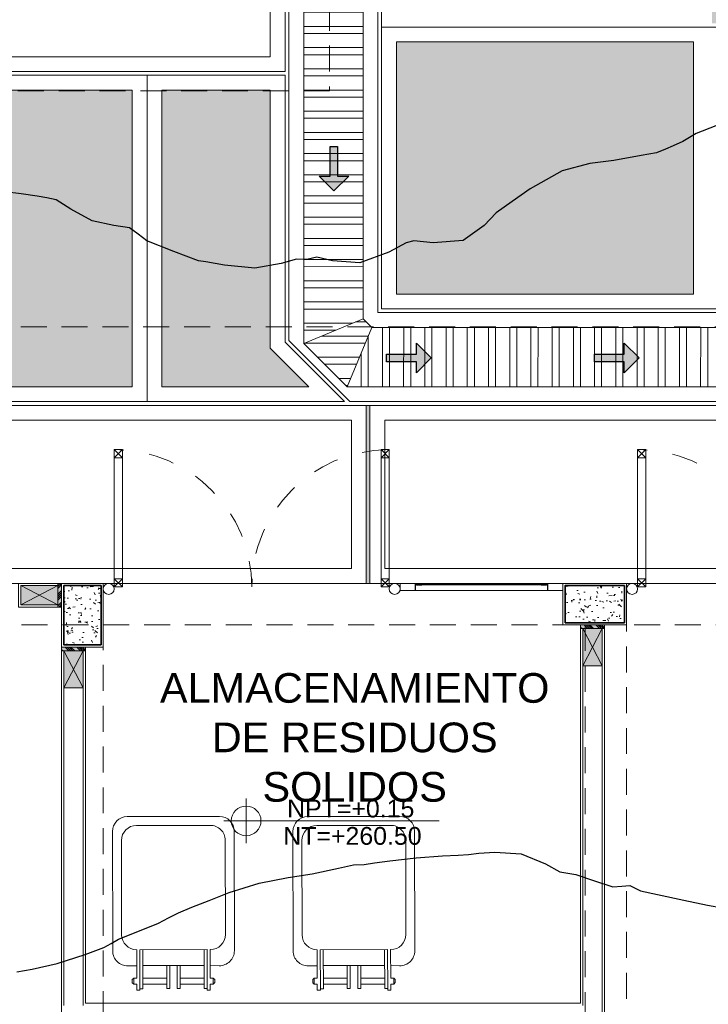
# Model space of a CAD drawing. Header units: millimetres. Extents: x -8931983 to 9630244, y 4 to 18563053.
# Tile 58 of 256: x 349142.02 to 349146.66, y 9281935.29 to 9281941.92. Entities that reach past the tile are written whole.
import ezdxf

# ---------------------------------------------------------------- set-up
doc = ezdxf.new("R2010")
doc.units = ezdxf.units.MM
for name, pattern in [('CONTINUA', [0]), ('DASHED2', [0.375, 0.25, -0.125]), ('RAYADA', [0.5, 0.25, -0.25])]:
    doc.linetypes.add(name, pattern=pattern)
for name, color, linetype, lineweight in [('.', 7, 'Continuous', 0), ('06.-ALE_PUERTAS', 6, 'Continuous', 0), ('0_ CUNETAS', 151, 'Continuous', 5), ('0_PROYECCIONES 1', 1, 'DASHED2', 0), ('APARATOS-SANITARIOS', 2, 'Continuous', 9), ('COLUMNAS', 3, 'Continuous', 35), ('COLUMNETAS TOP', 253, 'Continuous', 0), ('CUNETAS', 5, 'Continuous', 0), ('G-ANNO-DIMS', 7, 'Continuous', 5), ('JUNTAS DE DILATACIÓN', 160, 'CONTINUA', 9), ('MURO', 133, 'Continuous', 15), ('MUROS-01', 1, 'Continuous', 13), ('MUROS-02', 7, 'Continuous', 18), ('MUROS-04', 4, 'Continuous', 0), ('MUROS-06', 6, 'Continuous', 5), ('TARRAJEO', 32, 'Continuous', 0), ('TEXTO AMBIENTES', 7, 'Continuous', 30), ('vereda', 254, 'Continuous', 5)]:
    doc.layers.add(name, color=color, linetype=linetype, lineweight=lineweight)
for name, color, linetype, lineweight, true_color in [('08.-ALE_MOBILIARIO Y EQUIPAMIENTO', 251, 'Continuous', 15, 0x545454), ('0_COLUMNA ACHURADO', 250, 'Continuous', 0, 0x363636), ('0_PISOS', 252, 'Continuous', 0, 0x8a8a8a), ('0_TEXTURA PISOS', 252, 'Continuous', 0, 0x8c8c8c), ('PISO Cemento pulido', 254, 'Continuous', 5, 0xd1d1d1)]:
    doc.layers.add(name, color=color, linetype=linetype, lineweight=lineweight, true_color=true_color)
doc.layers.add('C-TOPO', color=7, linetype='Continuous')
doc.styles.add('Arial_1', font='arial.ttf', dxfattribs={"height": 0.15})
pattern_1 = [(140, (0, 0), (0.0140263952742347, 0.1603225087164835), [0.016764, -0.184404]), (85.00000000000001, (0, 0), (-0.1681300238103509, -0.0310142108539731), [0.0134112, -0.1475237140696]), (190.4514447, (0.00116886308, 0.01336016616), (-0.1541036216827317, 0.1293082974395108), [0.014247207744, -0.156719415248]), (136.1842, (-0.044704, 0), (0.0369972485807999, 0.2385495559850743), [0.025146, -0.2766059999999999]), (186.63555761, (-0.04162092, 0.019879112), (-0.2177349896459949, 0.2089156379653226), [0.0213708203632, -0.2350793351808]), (81.18415117, (-0.044704, 0), (-0.2177349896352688, 0.2089156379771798), [0.0201167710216, -0.2212845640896]), (111, (-0.033528, 0.022352), (0.0899933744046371, 0.1334206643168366), [0.016764, -0.184404]), (56.00000000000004, (-0.033528, 0.022352), (-0.1620854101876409, 0.0543857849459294), [0.0134112, -0.1475232]), (161.451445, (-0.026028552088, 0.033470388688), (-0.0720920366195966, 0.1878064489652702), [0.014247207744, -0.1567191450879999]), (127.5, (0, 0), (-0.0744084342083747, 0.0027179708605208), [0, -0.14573504, 0, -0.1497584, 0, -0.148082]), (97.5, (0, 0), (-0.0881589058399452, 0.0588013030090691), [0, -0.08538464, 0, -0.14238224, 0, -0.0564388]), (57.50000000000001, (0, -0.04984496), (0.0050412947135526, 0.1193197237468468), [0, -0.05588, 0, -0.1743456, 0, -0.2313432]), (47.5, (0, -0.07219696), (-0.0223753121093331, 0.1303536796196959), [0, -0.072644, 0, -0.11578336, 0, -0.1642872])]

# ---------------------------------------------------------------- blocks, each defined once
blk = doc.blocks.new('topooooo')
at = {"layer": 'C-TOPO', "color": 252, "linetype": 'Continuous', "lineweight": 25, "true_color": 0x939598, "elevation": 2.117999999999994, "flags": 128}
for points in [[(-92.9228995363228, -190.919100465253), (-92.9921587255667, -191.0437339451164), (-93.02799999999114, -191.1425024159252), (-93.05924968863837, -191.2051114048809), (-93.08525806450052, -191.2567419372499), (-93.11500980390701, -191.3140000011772), (-93.18384957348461, -191.3941162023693), (-93.3051164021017, -191.5368835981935), (-93.41586127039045, -191.6573763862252), (-93.52799999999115, -191.8140000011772), (-93.61683821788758, -192.0435230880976), (-93.65465066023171, -192.1873493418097), (-93.67295967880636, -192.250517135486), (-93.69005837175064, -192.3140000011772), (-93.69840981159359, -192.4308098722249), (-93.74265629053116, -192.5993437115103), (-93.88870970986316, -192.7399541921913), (-93.99683852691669, -192.8140000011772), (-94.02799999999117, -192.856145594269), (-94.07792035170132, -192.9789462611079), (-94.18199484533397, -193.1600051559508), (-94.33220314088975, -193.2656960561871), (-94.43035690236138, -193.3140000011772), (-94.47276190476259, -193.3692380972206), (-94.52799999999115, -193.4116430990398), (-94.58765314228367, -193.4994077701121), (-94.70399410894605, -193.6380058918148), (-94.87391259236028, -193.7524417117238), (-94.98585440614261, -193.8140000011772), (-95.02799999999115, -193.8411604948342), (-95.19571004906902, -193.8991853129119), (-95.38197412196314, -193.9600258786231), (-95.45536147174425, -193.9625577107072), (-95.52799999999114, -193.9668046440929), (-95.61984167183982, -194.0202995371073), (-95.7526558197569, -194.0893441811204), (-95.91277983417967, -194.120545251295), (-96.02799999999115, -194.1361083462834), (-96.08649738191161, -194.1655930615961), (-96.14382459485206, -194.1981754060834), (-96.23605467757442, -194.255040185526), (-96.33099251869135, -194.3140000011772)], [(-92.91562626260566, -198.3140000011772), (-92.84907371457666, -198.2350882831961), (-92.74298599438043, -198.099014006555), (-92.63738949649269, -197.931151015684), (-92.56966666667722, -197.8140000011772), (-92.54868745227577, -197.7615267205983), (-92.52799999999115, -197.7088863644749), (-92.4611280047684, -197.5849124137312), (-92.38982902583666, -197.4521709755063), (-92.3601879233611, -197.3830881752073), (-92.33055681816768, -197.3140000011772), (-92.28521113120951, -197.2270501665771), (-92.22485767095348, -197.1171423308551), (-92.1544721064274, -196.9917221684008), (-92.03990476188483, -196.8140000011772), (-91.91378424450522, -196.6588881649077), (-91.80525118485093, -196.5367488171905), (-91.6926199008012, -196.3958897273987), (-91.62799999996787, -196.3140000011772), (-91.57615573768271, -196.2658442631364), (-91.52799999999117, -196.2140000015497), (-91.45727321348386, -196.1377773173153), (-91.33338302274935, -196.0086169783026), (-91.20422268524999, -195.884726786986), (-91.12799999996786, -195.8140000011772), (-91.07615573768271, -195.7658442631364), (-91.02799999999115, -195.7140000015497), (-90.95023677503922, -195.6414537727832), (-90.80525118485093, -195.5367488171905), (-90.63664572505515, -195.4847279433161), (-90.52799999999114, -195.4637005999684), (-90.4808201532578, -195.4362382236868), (-90.43383804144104, -195.4081619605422), (-90.31074501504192, -195.3618807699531), (-90.18786394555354, -195.3140000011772), (-90.14516658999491, -195.27245141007), (-90.1073918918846, -195.2346081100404), (-90.02799999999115, -195.2164896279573), (-89.92386809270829, -195.1632487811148), (-89.76297267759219, -195.0790273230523), (-89.61756255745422, -195.0029202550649), (-89.52799999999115, -194.9526554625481)]]:
    blk.add_lwpolyline(points, dxfattribs=at)
blk = doc.blocks.new('*U3841')
at = {"layer": '.', "lineweight": 30}
h = blk.add_hatch(color=1, dxfattribs=at)
h.dxf.hatch_style = 1
h.paths.add_polyline_path([(-0.0249999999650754, -0.0500000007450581), (-0.0999999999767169, -0.0500000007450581), (0, -0.150000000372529), (0.1000000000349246, -0.0500000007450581), (0.0250000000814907, -0.0500000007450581), (0.0250000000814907, 0.1499999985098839), (-0.0249999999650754, 0.1499999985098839)])
at = {"layer": '0_ CUNETAS', "color": 1, "lineweight": 30}
blk.add_lwpolyline([(-0.099999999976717, -0.0500000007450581), (-0.0249999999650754, -0.0500000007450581), (-0.0249999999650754, 0.1499999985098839), (0.0250000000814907, 0.1499999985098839), (0.0250000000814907, -0.0500000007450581), (0.1000000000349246, -0.0500000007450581), (0, -0.150000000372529)], close=True, dxfattribs=at)
blk = doc.blocks.new('*U3842')
at = {"layer": '0_ CUNETAS', "color": 0, "linetype": 'ByBlock', "lineweight": -2, "transparency": 16777216}
blk.add_blockref('*U3841', (0, 0), dxfattribs=at)
blk = doc.blocks.new('*U3831')
at = {"layer": '.', "lineweight": 30}
h = blk.add_hatch(color=1, dxfattribs=at)
h.dxf.hatch_style = 1
h.paths.add_polyline_path([(-0.0249999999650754, -0.0500000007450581), (-0.0999999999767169, -0.0500000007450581), (0, -0.150000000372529), (0.1000000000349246, -0.0500000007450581), (0.0250000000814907, -0.0500000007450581), (0.0250000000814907, 0.1499999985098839), (-0.0249999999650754, 0.1499999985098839)])
at = {"layer": '0_ CUNETAS', "color": 1, "lineweight": 30}
blk.add_lwpolyline([(-0.099999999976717, -0.0500000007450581), (-0.0249999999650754, -0.0500000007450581), (-0.0249999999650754, 0.1499999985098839), (0.0250000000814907, 0.1499999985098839), (0.0250000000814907, -0.0500000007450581), (0.1000000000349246, -0.0500000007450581), (0, -0.150000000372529)], close=True, dxfattribs=at)
blk = doc.blocks.new('*U3832')
at = {"layer": '0_ CUNETAS', "color": 0, "linetype": 'ByBlock', "lineweight": -2, "transparency": 16777216}
for p in [(3e-16, 5.599999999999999), (3e-16, 4.199999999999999), (2e-16, 2.799999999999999), (1e-16, 1.399999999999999), (0, 0)]:
    blk.add_blockref('*U3831', p, dxfattribs=at)
blk = doc.blocks.new('red drenaje')
at = {"layer": '0_ CUNETAS', "lineweight": 0}
h = blk.add_hatch(dxfattribs=at)
h.set_pattern_fill('ANSI32', color=256, scale=0.015, angle=135)
h.set_pattern_definition([(180, (7.400000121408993, 111.0331056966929), (0, -0.142875), []), (180, (7.352375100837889, 111.080730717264), (0, -0.142875), [])])
h.paths.add_polyline_path([(-6.699999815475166, 37.07308587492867), (-7.099999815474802, 37.07308587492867), (-7.099999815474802, 21.74108349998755), (-6.699999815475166, 21.90676892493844)])
h = blk.add_hatch(dxfattribs=at)
h.set_pattern_fill('ANSI32', color=256, scale=0.015, angle=135)
h.set_pattern_definition([(180, (7.400000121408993, 110.8032954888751), (0, -0.142875), []), (180, (7.352375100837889, 110.8509205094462), (0, -0.142875), [])])
h.paths.add_polyline_path([(-7.099999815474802, 21.74108349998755), (-6.807106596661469, 21.4481902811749), (-6.641421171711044, 21.84819028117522), (-6.699999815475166, 21.90676892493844)])
h = blk.add_hatch(dxfattribs=at)
h.set_pattern_fill('ANSI32', color=256, scale=0.015, angle=45)
h.set_pattern_definition([(90, (7.400000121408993, 110.8032954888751), (-0.142875, 0), []), (90, (7.447625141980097, 110.8509205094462), (-0.142875, 0), [])])
h.paths.add_polyline_path([(-6.641421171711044, 21.84819028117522), (-6.807106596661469, 21.4481902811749), (-0.5585786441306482, 21.44819028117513), (-0.3928932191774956, 21.84819028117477)])
for p, q in [((-7.199999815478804, 37.07308587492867), (-7.199999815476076, 21.75951946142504)), ((-6.599999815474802, 21.9481902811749), (-0.3514718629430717, 21.9481902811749)), ((-6.641421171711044, 21.84819028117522), (-0.3928932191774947, 21.84819028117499)), ((-7.199999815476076, 21.75951946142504), (-6.788670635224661, 21.34819028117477)), ((-7.099999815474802, 21.74108349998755), (-6.807106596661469, 21.44819028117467)), ((-6.807106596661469, 21.4481902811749), (-0.5585786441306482, 21.44819028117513)), ((-6.788670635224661, 21.34819028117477), (-0.6000000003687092, 21.34819028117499))]:
    blk.add_line(p, q, dxfattribs=at)
at = {"layer": '0_ CUNETAS'}
blk.add_line((-7.224999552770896, 23.54813273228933), (-7.224999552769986, 21.7491638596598), dxfattribs=at)
at = {"layer": '0_ CUNETAS', "lineweight": 0}
for points, elevation in [([(-7.099999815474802, 37.07308587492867), (-7.099999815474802, 21.97089370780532)], -41.09727520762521), ([(-7.099999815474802, 37.07308587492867), (-7.099999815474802, 21.74108349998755), (-6.699999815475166, 21.90676892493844), (-6.699999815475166, 37.07308587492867), (-7.099999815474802, 37.07308587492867)], -41.09727520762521), ([(-6.699999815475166, 37.07308587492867), (-6.699999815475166, 22.1365791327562)], -41.09727520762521), ([(-6.599999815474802, 37.07308587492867), (-6.599999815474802, 21.94819028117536)], -41.09727520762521), ([(-6.699999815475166, 21.90676892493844), (-6.641421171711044, 21.84819028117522), (-6.807106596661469, 21.4481902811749), (-7.099999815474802, 21.74108349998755), (-6.699999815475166, 21.90676892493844)], 1390.384170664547), ([(-6.641421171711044, 21.84819028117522), (-6.807106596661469, 21.4481902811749), (-0.5585786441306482, 21.44819028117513), (-0.3928932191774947, 21.84819028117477), (-6.641421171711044, 21.84819028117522)], 1390.384170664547)]:
    blk.add_lwpolyline(points, dxfattribs=dict(at, elevation=elevation))
blk.add_blockref('*U3842', (-6.896389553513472, 22.91858540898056, 684.917766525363), dxfattribs=at)
at = {"layer": '0_ CUNETAS', "lineweight": 0, "rotation": 90.0000000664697}
blk.add_blockref('*U3832', (-0.7911228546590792, 21.64250890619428, 684.917766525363), dxfattribs=at)
blk = doc.blocks.new('edf 2 pg bloque')
at = {"layer": '0_PROYECCIONES 1', "ltscale": 0.7, "elevation": 1410.932808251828}
blk.add_lwpolyline([(-8.830000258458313, 1.6699531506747), (1.49999973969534, 1.6699531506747), (1.49999973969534, -12.6600468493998), (-8.830000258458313, -12.6600468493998)], close=True, dxfattribs=at)
blk = doc.blocks.new('verda bloque edf 02 pg')
at = {"layer": 'vereda'}
for points, elevation in [([(0, 3.7252903e-09), (-9.72999999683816, 3.7252903e-09), (-9.72999999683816, -13.32999999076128), (2.5611371e-09, -13.32999999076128)], 726.0150417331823), ([(-2.453800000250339, -13.32999998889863), (2.4447218e-09, -13.32999998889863), (2.4447218e-09, -12.12999998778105), (-2.453800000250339, -12.12999998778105)], 726.015041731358), ([(-2.353800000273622, -13.22999998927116), (-0.0999999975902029, -13.22999998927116), (-0.0999999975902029, -12.22999998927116), (-2.353800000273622, -12.22999998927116)], 726.015041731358)]:
    blk.add_lwpolyline(points, close=True, dxfattribs=dict(at, elevation=elevation))
blk = doc.blocks.new('servicios generales')
at = {"layer": '0_COLUMNA ACHURADO'}
h = blk.add_hatch(dxfattribs=at)
h.set_pattern_fill('AR-CONC', color=256, scale=0.00088, angle=90.00000000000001)
h.set_pattern_definition(pattern_1)
h.paths.add_polyline_path([(-7.274999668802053, 5.400000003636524), (-7.024999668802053, 5.400000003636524), (-7.024999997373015, 5.800000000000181), (-7.274999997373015, 5.800000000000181)])
h = blk.add_hatch(dxfattribs=at)
h.set_pattern_fill('AR-CONC', color=256, scale=0.00088, angle=90.00000000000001)
h.set_pattern_definition(pattern_1)
h.paths.add_polyline_path([(-3.899999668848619, 5.800000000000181), (-3.899999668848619, 5.550000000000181), (-3.499999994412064, 5.550000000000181), (-3.499999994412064, 5.800000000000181)])
at = {"layer": 'COLUMNAS', "color": 6, "elevation": 7.823928e-10}
blk.add_lwpolyline([(-7.024999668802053, 5.400000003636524), (-7.024999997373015, 5.800000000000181), (-7.274999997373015, 5.800000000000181), (-7.274999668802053, 5.400000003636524)], close=True, dxfattribs=at)
at = {"layer": 'COLUMNAS', "color": 6}
blk.add_lwpolyline([(-3.899999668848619, 5.550000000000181), (-3.499999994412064, 5.550000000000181), (-3.499999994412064, 5.800000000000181), (-3.899999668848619, 5.800000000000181)], close=True, dxfattribs=at)
at = {"layer": 'TARRAJEO', "elevation": 7.823928e-10}
blk.add_lwpolyline([(-7.009999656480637, 5.385000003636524), (-7.010000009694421, 5.815000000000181), (-7.290000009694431, 5.815000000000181), (-7.289999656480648, 5.385000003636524)], close=True, dxfattribs=at)
at = {"layer": 'TARRAJEO'}
blk.add_lwpolyline([(-3.914999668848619, 5.535000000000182), (-3.484999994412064, 5.535000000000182), (-3.484999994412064, 5.815000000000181), (-3.914999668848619, 5.815000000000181)], close=True, dxfattribs=at)
blk = doc.blocks.new('TACHOS DE BASURA 2222')
at = {"layer": '08.-ALE_MOBILIARIO Y EQUIPAMIENTO'}
blk.add_lwpolyline([(0.247908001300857, 0.6383563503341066), (0.2479648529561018, 0.6790157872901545), (0.2276351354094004, 0.6790442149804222), (0.2272531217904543, 0.4058366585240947), (0.2272531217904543, 0.4058366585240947), (-0.2264055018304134, 0.4064709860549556), (-0.2260234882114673, 0.6796785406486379), (-0.2463532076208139, 0.6797069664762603), (-0.2464100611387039, 0.6390475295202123), (-0.2667397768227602, 0.6390759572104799), (-0.2667969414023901, 0.5981955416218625), (-0.2464672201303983, 0.5981671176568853), (-0.24673522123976, 0.4064994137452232), (-0.24673522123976, 0.4064994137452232), (-0.2481561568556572, 0.4065014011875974), (-0.2481561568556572, 0.4065014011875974, 0.4142135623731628), (-0.3489894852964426, 0.3059496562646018), (-0.3489894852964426, 0.3059496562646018), (-0.3498788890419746, -0.3301323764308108, 0.4142135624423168), (-0.2493270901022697, -0.4309657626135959), (0.2478327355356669, -0.4316609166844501, 0.4142135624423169), (0.3486661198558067, -0.3311091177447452), (0.3495555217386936, 0.3049729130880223), (0.3495555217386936, 0.3049729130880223, 0.4142135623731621), (0.2490037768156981, 0.4058062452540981), (0.2490037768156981, 0.4058062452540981), (0.2475828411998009, 0.4058082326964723), (0.2475828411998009, 0.4058082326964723), (0.2478508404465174, 0.5974759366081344), (0.2681805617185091, 0.597447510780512), (0.2783596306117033, 0.6075981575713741), (0.2783883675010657, 0.6281488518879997), (0.2682377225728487, 0.638327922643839)], format="xyb", close=True, dxfattribs=at)
for points in [[(-0.2260377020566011, 0.6695136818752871), (-0.2057079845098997, 0.6694852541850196), (-0.2060757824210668, 0.4064425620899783)], [(-0.0448828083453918, 0.515742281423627), (-0.0446681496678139, 0.6692600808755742), (-0.0243384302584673, 0.669231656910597), (-0.0245519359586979, 0.5165377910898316)], [(0.0460367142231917, 0.515615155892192), (0.0462513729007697, 0.6691329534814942), (0.0259216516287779, 0.6691613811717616), (0.0257081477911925, 0.516467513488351)], [(0.2276209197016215, 0.6688793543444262), (0.2072912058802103, 0.6689077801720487), (0.2069234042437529, 0.405865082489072)], [(-0.2667969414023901, 0.5981955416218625), (-0.276947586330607, 0.6083746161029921), (-0.2769188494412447, 0.6289253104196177), (-0.2667397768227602, 0.6390759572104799)], [(-0.2058077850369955, 0.5981102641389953), (-0.0447679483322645, 0.5978850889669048)], [(-0.0447107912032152, 0.6387655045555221), (-0.2057506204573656, 0.6389906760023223)], [(0.2071914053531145, 0.5975327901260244), (0.0461515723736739, 0.5977579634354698)], [(0.0462087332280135, 0.6386383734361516), (0.207248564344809, 0.6384132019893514)], [(0.2682377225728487, 0.638327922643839), (0.2681805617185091, 0.597447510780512)], [(-0.2059251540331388, 0.5141689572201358), (-0.1861204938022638, 0.5138713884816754), (0.1872686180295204, 0.5133492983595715), (0.207074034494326, 0.5135914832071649)]]:
    blk.add_lwpolyline(points, dxfattribs=at)
blk.add_lwpolyline([(-0.2465838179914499, 0.5147798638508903), (-0.307047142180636, 0.5156883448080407), (-0.307047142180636, 0.5156883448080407, 0.4182101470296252), (-0.4092524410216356, 0.4151478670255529), (-0.4092524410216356, 0.4151478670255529), (-0.4103788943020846, -0.390467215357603), (-0.4103788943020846, -0.390467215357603, 0.4102282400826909), (-0.3111991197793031, -0.491289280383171), (-0.3111991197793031, -0.491289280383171), (0.3095358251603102, -0.4921572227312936, 0.4102282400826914), (0.4089971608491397, -0.3916129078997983), (0.4089971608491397, -0.3916129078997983), (0.4101236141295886, 0.4140021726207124), (0.4101236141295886, 0.4140021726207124, 0.4182101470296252), (0.3081998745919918, 0.5148280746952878), (0.3081998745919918, 0.5148280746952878), (0.2477342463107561, 0.5140886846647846)], format="xyb", dxfattribs=at)
blk = doc.blocks.new('Cotas de elevación - M_Cota de elevación - Destino rellenado-517392-Nivel 1')
at = {"layer": 'G-ANNO-DIMS'}
for p, q in [((0, -0.0015), (0, 0.0015)), ((-0.0015, 0), (0.013, 0))]:
    blk.add_line(p, q, dxfattribs=at)
blk.add_circle((0, 0), 0.001, dxfattribs=at)
blk = doc.blocks.new('p9')
at = {"layer": '06.-ALE_PUERTAS', "linetype": 'Continuous'}
for p, q in [((3245.229720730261, 1562.595820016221, -0.003933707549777), (3245.28457368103, 1562.540967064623, -0.003933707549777)), ((3245.229720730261, 1562.540967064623, -0.003933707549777), (3245.28457368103, 1562.595820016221, -0.003933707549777)), ((3246.107318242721, 1562.595820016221, -0.003933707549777), (3246.162171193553, 1562.540967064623, -0.003933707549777)), ((3246.107318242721, 1562.540967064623, -0.003933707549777), (3246.162171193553, 1562.595820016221, -0.003933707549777)), ((3245.229720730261, 1560.785672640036, -0.003933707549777), (3245.28457368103, 1560.730819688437, -0.003933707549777)), ((3245.229720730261, 1560.730819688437, -0.003933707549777), (3245.28457368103, 1560.785672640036, -0.003933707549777)), ((3246.107318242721, 1560.785672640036, -0.003933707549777), (3246.162171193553, 1560.730819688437, -0.003933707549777)), ((3246.107318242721, 1560.730819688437, -0.003933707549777), (3246.162171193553, 1560.785672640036, -0.003933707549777))]:
    blk.add_line(p, q, dxfattribs=at)
at = {"layer": '06.-ALE_PUERTAS', "linetype": 'Continuous', "elevation": -0.003933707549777}
for points in [[(3245.229720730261, 1562.540967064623), (3246.162171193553, 1562.540967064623), (3246.162171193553, 1562.595820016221), (3245.229720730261, 1562.595820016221)], [(3245.229720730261, 1562.540967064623), (3245.229720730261, 1562.595820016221), (3245.28457368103, 1562.595820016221), (3245.28457368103, 1562.540967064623)], [(3246.107318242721, 1562.540967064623), (3246.107318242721, 1562.595820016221), (3246.162171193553, 1562.595820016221), (3246.162171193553, 1562.540967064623)], [(3245.229720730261, 1560.785672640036), (3246.162171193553, 1560.785672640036), (3246.162171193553, 1560.730819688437), (3245.229720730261, 1560.730819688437)], [(3245.229720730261, 1560.730819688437), (3245.229720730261, 1560.785672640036), (3245.28457368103, 1560.785672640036), (3245.28457368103, 1560.730819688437)], [(3246.107318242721, 1560.730819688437), (3246.107318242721, 1560.785672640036), (3246.162171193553, 1560.785672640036), (3246.162171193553, 1560.730819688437)]]:
    blk.add_lwpolyline(points, close=True, dxfattribs=at)
at = {"layer": '06.-ALE_PUERTAS', "linetype": 'RAYADA', "ltscale": 0.7}
for centre, start, end in [((3246.162167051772, 1562.595820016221, -0.003933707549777), 180.6157096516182, 270), ((3246.162167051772, 1560.730819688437, -0.003933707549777), 89.99974551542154, 179.3842903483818)]:
    blk.add_arc(centre, 0.9325001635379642, start, end, dxfattribs=at)
blk = doc.blocks.new('bloque 03 pg')
at = {"layer": '.', "true_color": 0xadddf7, "transparency": 33554572}
h = blk.add_hatch(color=141, dxfattribs=at)
h.dxf.hatch_style = 1
h.paths.add_polyline_path([(-7.329999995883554, -0.1599999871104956), (-7.30499999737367, -0.1599999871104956), (-7.30499999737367, 1.11758709e-08), (-7.329999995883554, 1.11758709e-08)])
h = blk.add_hatch(color=141, dxfattribs=at)
h.dxf.hatch_style = 1
h.paths.add_polyline_path([(-3.809999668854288, -0.2799824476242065), (-3.809999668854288, -0.3049824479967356), (-3.6499996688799, -0.3049824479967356), (-3.6499996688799, -0.2799824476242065)])
h = blk.add_hatch(color=141, dxfattribs=at)
h.dxf.hatch_style = 1
h.paths.add_polyline_path([(-7.304999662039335, -0.4299824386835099), (-7.304999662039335, -0.4549824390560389), (-7.144999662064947, -0.4549824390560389), (-7.144999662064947, -0.4299824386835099)])
at = {"layer": 'COLUMNETAS TOP', "true_color": 0xc0c0c0}
for points in [[(-7.329999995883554, -0.1449999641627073), (-7.579999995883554, -0.1449999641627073), (-7.579999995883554, -0.0149999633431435), (-7.329999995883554, -0.0149999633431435)], [(-3.794999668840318, -0.3049824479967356), (-3.794999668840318, -0.5549824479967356), (-3.664999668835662, -0.5549824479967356), (-3.664999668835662, -0.3049824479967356)], [(-7.289999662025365, -0.4549824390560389), (-7.289999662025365, -0.7049824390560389), (-7.159999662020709, -0.7049824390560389), (-7.159999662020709, -0.4549824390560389)]]:
    blk.add_hatch(color=9, dxfattribs=at).paths.add_polyline_path(points)
at = {"layer": 'JUNTAS DE DILATACIÓN'}
h = blk.add_hatch(dxfattribs=at)
h.set_pattern_fill('ANSI34', color=256, scale=0.0029, angle=180.0939636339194)
h.set_pattern_definition([(225.0939636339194, (5579.615869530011, 1532.981894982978), (0.0391281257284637, -0.0389999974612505), []), (225.0939636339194, (5579.60284817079, 1532.981873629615), (0.0391281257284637, -0.0389999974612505), []), (225.0939636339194, (5579.589826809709, 1532.981852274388), (0.0391281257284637, -0.0389999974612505), []), (225.0939636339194, (5579.576805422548, 1532.981830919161), (0.0391281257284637, -0.0389999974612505), [])])
h.paths.add_polyline_path([(-7.329999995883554, -0.1599999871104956), (-7.30499999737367, -0.1599999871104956), (-7.30499999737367, 1.11758709e-08), (-7.329999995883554, 1.11758709e-08)])
h = blk.add_hatch(dxfattribs=at)
h.set_pattern_fill('ANSI34', color=256, scale=0.0029, angle=90.09396363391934)
h.set_pattern_definition([(135.0939636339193, (1529.331895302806, -5587.225851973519), (-0.0389999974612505, -0.0391281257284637), []), (135.0939636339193, (1529.331873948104, -5587.212830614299), (-0.0389999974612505, -0.0391281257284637), []), (135.0939636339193, (1529.331852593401, -5587.199809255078), (-0.0389999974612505, -0.0391281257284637), []), (135.0939636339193, (1529.331831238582, -5587.186787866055), (-0.0389999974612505, -0.0391281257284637), [])])
h.paths.add_polyline_path([(-3.809999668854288, -0.2799824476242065), (-3.809999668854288, -0.3049824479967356), (-3.6499996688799, -0.3049824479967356), (-3.6499996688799, -0.2799824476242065)])
h = blk.add_hatch(dxfattribs=at)
h.set_pattern_fill('ANSI34', color=256, scale=0.0029, angle=90.09396363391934)
h.set_pattern_definition([(135.0939636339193, (1525.836895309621, -5587.375851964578), (-0.0389999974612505, -0.0391281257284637), []), (135.0939636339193, (1525.836873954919, -5587.362830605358), (-0.0389999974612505, -0.0391281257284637), []), (135.0939636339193, (1525.836852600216, -5587.349809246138), (-0.0389999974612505, -0.0391281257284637), []), (135.0939636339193, (1525.836831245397, -5587.336787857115), (-0.0389999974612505, -0.0391281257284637), [])])
h.paths.add_polyline_path([(-7.304999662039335, -0.4299824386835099), (-7.304999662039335, -0.4549824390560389), (-7.144999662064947, -0.4549824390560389), (-7.144999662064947, -0.4299824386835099)])
at = {"layer": '0_PROYECCIONES 1', "ltscale": 0.7}
for points, elevation in [([(-15.82999992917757, 1.729864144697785), (1.500000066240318, 1.729864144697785), (1.500000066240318, -7.100135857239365), (-15.82999992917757, -7.100135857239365)], 664.3691289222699), ([(-3.499999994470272, -0.2799824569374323), (-3.779999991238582, -0.2799824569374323), (-3.779999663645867, -5.549982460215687), (-3.499999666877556, -5.549982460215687)], -3.130026e-09), ([(-7.02499965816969, -0.4299824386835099), (-7.304999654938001, -0.4299824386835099), (-7.304999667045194, -5.399982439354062), (-7.024999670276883, -5.399982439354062)], -7.826202e-10)]:
    blk.add_lwpolyline(points, close=True, dxfattribs=dict(at, elevation=elevation))
blk.add_lwpolyline([(-0.4299996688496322, -0.2799999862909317), (-0.4299996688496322, 1.11758709e-08), (-13.8999996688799, 1.3038516e-08), (-13.8999996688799, -0.2799999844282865)], close=True, dxfattribs=at)
at = {"layer": 'APARATOS-SANITARIOS', "linetype": 'Continuous', "ltscale": 0.3, "const_width": 0.002230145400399}
for points, elevation in [([(-4.910802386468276, -0.007459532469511, -1), (-4.908481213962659, -0.0074595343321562, -1)], 0.0019668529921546), ([(-4.870694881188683, -0.0074595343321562, -1), (-4.868373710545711, -0.007459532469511, -1)], 0.0019668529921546), ([(-4.828093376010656, -0.0074595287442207, -1), (-4.825772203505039, -0.0074595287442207, -1)], 7.821654e-10), ([(-4.782580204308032, -0.0074595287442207, -1), (-4.780259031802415, -0.0074595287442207, -1)], 7.821654e-10), ([(-4.737067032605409, -0.0074595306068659, -1), (-4.734745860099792, -0.0074595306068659, -1)], 7.821654e-10), ([(-4.691553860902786, -0.0074595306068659, -1), (-4.689232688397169, -0.0074595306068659, -1)], 7.821654e-10), ([(-4.646040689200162, -0.0074595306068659, -1), (-4.643719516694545, -0.007459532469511, -1)], 7.821654e-10), ([(-4.611422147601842, -0.007459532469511, -1), (-4.60910097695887, -0.0074595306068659, -1)], 7.821654e-10), ([(-4.576803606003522, -0.0074595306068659, -1), (-4.574482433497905, -0.0074595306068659, -1)], 7.821654e-10), ([(-4.531290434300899, -0.0074595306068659, -1), (-4.528969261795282, -0.007459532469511, -1)], 7.821654e-10), ([(-4.496671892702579, -0.007459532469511, -1), (-4.494350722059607, -0.0074595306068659, -1)], 7.821654e-10), ([(-4.462053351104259, -0.0074595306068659, -1), (-4.459732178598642, -0.0074595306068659, -1)], 7.821654e-10), ([(-4.416540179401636, -0.0074595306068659, -1), (-4.414219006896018, -0.007459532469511, -1)], 7.821654e-10), ([(-4.371027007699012, -0.007459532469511, -1), (-4.368705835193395, -0.0074595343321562, -1)], 7.821654e-10), ([(-4.325513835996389, -0.0074595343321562, -1), (-4.323192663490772, -0.0074595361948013, -1)], 7.821654e-10), ([(-4.280000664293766, -0.0074595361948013, -1), (-4.277679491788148, -0.0074595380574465, -1)], 7.821654e-10), ([(-4.234487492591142, -0.0074595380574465, -1), (-4.232166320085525, -0.0074595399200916, -1)], 7.821654e-10), ([(-4.188974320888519, -0.0074595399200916, -1), (-4.186653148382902, -0.0074595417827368, -1)], 7.821654e-10), ([(-4.143461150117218, -0.0074595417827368, -1), (-4.141139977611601, -0.0074595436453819, -1)], 7.821654e-10), ([(-4.097947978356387, -0.0074595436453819, -1), (-4.09562680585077, -0.0074595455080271, -1)], 7.821654e-10), ([(-4.066538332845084, -0.0074595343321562, -1), (-4.064217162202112, -0.0074595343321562, -1)], -0.0019668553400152)]:
    blk.add_lwpolyline(points, format="xyb", close=True, dxfattribs=dict(at, elevation=elevation))
at = {"layer": 'COLUMNETAS TOP'}
for p, q in [((-7.579999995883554, -0.1449999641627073), (-7.329999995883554, -0.0149999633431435)), ((-7.329999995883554, -0.1449999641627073), (-7.579999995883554, -0.0149999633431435)), ((-3.794999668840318, -0.5549824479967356), (-3.664999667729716, -0.3049824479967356)), ((-3.79499966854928, -0.3049824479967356), (-3.664999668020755, -0.5549824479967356)), ((-7.289999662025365, -0.7049824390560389), (-7.159999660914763, -0.4549824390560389)), ((-7.289999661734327, -0.4549824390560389), (-7.159999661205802, -0.7049824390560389))]:
    blk.add_line(p, q, dxfattribs=at)
at = {"layer": 'COLUMNETAS TOP', "elevation": -7.826202e-10}
for points in [[(-7.329999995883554, -0.1449999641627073), (-7.579999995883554, -0.1449999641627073), (-7.579999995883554, -0.0149999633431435), (-7.329999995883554, -0.0149999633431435)], [(-7.289999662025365, -0.4549824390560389), (-7.289999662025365, -0.7049824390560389), (-7.159999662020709, -0.7049824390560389), (-7.159999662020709, -0.4549824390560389)]]:
    blk.add_lwpolyline(points, close=True, dxfattribs=at)
at = {"layer": 'COLUMNETAS TOP'}
blk.add_lwpolyline([(-3.794999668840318, -0.3049824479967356), (-3.794999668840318, -0.5549824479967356), (-3.664999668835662, -0.5549824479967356), (-3.664999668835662, -0.3049824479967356)], close=True, dxfattribs=at)
at = {"layer": 'JUNTAS DE DILATACIÓN', "elevation": -7.826202e-10}
for points in [[(-7.329999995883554, -0.1599999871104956), (-7.30499999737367, -0.1599999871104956), (-7.30499999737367, 1.11758709e-08), (-7.329999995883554, 1.11758709e-08)], [(-7.304999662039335, -0.4299824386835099), (-7.304999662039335, -0.4549824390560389), (-7.144999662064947, -0.4549824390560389), (-7.144999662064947, -0.4299824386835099)]]:
    blk.add_lwpolyline(points, close=True, dxfattribs=at)
at = {"layer": 'JUNTAS DE DILATACIÓN'}
blk.add_lwpolyline([(-3.809999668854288, -0.2799824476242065), (-3.809999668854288, -0.3049824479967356), (-3.6499996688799, -0.3049824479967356), (-3.6499996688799, -0.2799824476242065)], close=True, dxfattribs=at)
at = {"layer": 'MURO'}
for p, q in [((-3.794999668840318, -2.844982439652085, -705.4664041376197), (-3.794999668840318, -0.5549824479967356, -705.4664041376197)), ((-3.664999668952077, -5.274982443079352, -705.4664041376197), (-3.664999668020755, -0.5549824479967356, -705.4664041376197)), ((-7.290000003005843, -2.84498244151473, -705.4664041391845), (-7.290000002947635, -0.7049824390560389, -705.4664041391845)), ((-7.160000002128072, -2.84498244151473, -705.4664041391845), (-7.160000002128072, -0.7049824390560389, -705.4664041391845))]:
    blk.add_line(p, q, dxfattribs=at)
at = {"layer": 'MUROS-01', "ltscale": 0.3}
blk.add_line((-4.875250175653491, 9.3132257e-09, -0.0019668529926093), (-4.255698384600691, 2.04890966e-08, -0.0059005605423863), dxfattribs=at)
for points, elevation in [([(-4.924617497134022, -0.0479262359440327), (-4.924617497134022, 9.3132257e-09), (-5.025261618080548, 9.3132257e-09), (-5.025261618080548, -0.0479262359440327)], -7.826202e-10), ([(-4.924617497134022, -0.0479262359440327), (-4.030643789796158, -0.0479262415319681), (-4.030643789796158, 1.49011612e-08), (-4.924617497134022, 2.04890966e-08)], -0.0019668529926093), ([(-4.030643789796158, -0.0479262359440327), (-4.030643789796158, 9.3132257e-09), (-3.929999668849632, 9.3132257e-09), (-3.929999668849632, -0.0479262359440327)], -1.565013e-09)]:
    blk.add_lwpolyline(points, close=True, dxfattribs=dict(at, elevation=elevation))
at = {"layer": 'MUROS-02', "ltscale": 0.3, "elevation": 7.821654e-10}
for points in [[(-4.879119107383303, -0.0096951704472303), (-4.076142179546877, -0.0096951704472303)], [(-4.879104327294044, -0.0051437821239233), (-4.076156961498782, -0.0051439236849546)]]:
    blk.add_lwpolyline(points, dxfattribs=at)
at = {"layer": 'MUROS-04', "linetype": 'Continuous', "ltscale": 0.3}
for points, elevation in [([(-4.921886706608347, -0.0479262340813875), (-4.924617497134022, -0.0479262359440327), (-4.924617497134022, -0.0024130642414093), (-4.879104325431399, -0.0024130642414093), (-4.879104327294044, -0.005143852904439), (-4.921886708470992, -0.0051438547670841)], -7.826202e-10), ([(-4.915529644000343, -0.0096951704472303), (-4.879119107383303, -0.0096951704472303), (-4.879119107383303, -0.0124259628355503), (-4.915529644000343, -0.0124259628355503)], -7.826202e-10), ([(-4.033374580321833, -0.0479262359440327), (-4.030643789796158, -0.0479262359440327), (-4.030643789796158, -0.0024130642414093), (-4.076156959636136, -0.0024130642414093), (-4.076156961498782, -0.0051438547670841), (-4.033374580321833, -0.0051438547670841)], -1.565013e-09), ([(-4.039731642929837, -0.0096951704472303), (-4.076142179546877, -0.0096951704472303), (-4.076142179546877, -0.0124259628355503), (-4.039731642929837, -0.0124259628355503)], -1.565013e-09)]:
    blk.add_lwpolyline(points, close=True, dxfattribs=dict(at, elevation=elevation))
at = {"layer": 'MUROS-06', "linetype": 'Continuous', "ltscale": 0.3}
for centre in [(-6.987899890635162, -0.0371658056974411), (-5.062231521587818, -0.0371658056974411), (-3.462845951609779, -0.0371658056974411, -1.565013e-09)]:
    blk.add_circle(centre, 0.0371658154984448, dxfattribs=at)
at = {"layer": 'TARRAJEO'}
for p, q in [((-3.809999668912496, -2.829982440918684, 664.3691289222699), (-3.809999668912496, -0.2799824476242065, 664.3691289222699)), ((-3.6499996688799, -5.549982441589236, 664.3691289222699), (-3.6499996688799, -0.2799824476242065, 664.3691289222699)), ((-7.304992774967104, -5.374982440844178, 664.3691289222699), (-7.305000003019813, -0.4549824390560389, 664.3691289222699)), ((-7.304999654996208, -0.4549824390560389, 664.3691289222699), (-7.144999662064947, -0.454982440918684, 664.3691289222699)), ((-7.144999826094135, -2.829982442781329, 664.3691289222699), (-7.144999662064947, -0.4549824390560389, 664.3691289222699)), ((-7.144999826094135, -2.829982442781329, 664.3691289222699), (-3.809999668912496, -2.829982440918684, 664.3691289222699))]:
    blk.add_line(p, q, dxfattribs=at)
at = {"layer": 'TARRAJEO', "elevation": -7.826202e-10}
blk.add_lwpolyline([(-7.329999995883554, -0.1599999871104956), (-7.594999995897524, -0.1599999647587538), (-7.594999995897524, 3.53902578e-08), (-7.329999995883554, 1.11758709e-08)], close=True, dxfattribs=at)
at = {"xscale": 0.9926736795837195, "yscale": 0.9926736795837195, "zscale": 0.9926736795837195, "rotation": 270}
for p in [(-1556.247140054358, 3222.355774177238, 0.0039048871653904), (-1552.722086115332, 3222.355774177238, 0.0039048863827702)]:
    blk.add_blockref('p9', p, dxfattribs=at)
at = {"layer": 'TEXTO AMBIENTES', "xscale": 99.99999999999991, "yscale": 99.99999999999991, "zscale": 99.99999999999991}
blk.add_blockref('Cotas de elevación - M_Cota de elevación - Destino rellenado-517392-Nivel 1', (-6.062475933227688, -1.600924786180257, -705.4664041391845), dxfattribs=at)
at = {"layer": 'vereda'}
blk.add_blockref('servicios generales', (-0.0150000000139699, -5.814999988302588, -1.565013e-09), dxfattribs=at)
at = {"layer": 'vereda', "xscale": -1, "rotation": 180}
for p in [(-6.552094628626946, -2.062698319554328, -705.4624704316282), (-5.33673450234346, -2.062698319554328, -705.4624704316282)]:
    blk.add_blockref('TACHOS DE BASURA 2222', p, dxfattribs=at)
at = {"layer": 'TEXTO AMBIENTES', "insert": (-6.304121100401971, -1.474328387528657, -705.4624704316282), "char_height": 0.2, "width": 1.945297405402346, "attachment_point": 7, "style": 'Arial_1'}
blk.add_mtext('\\pxqc;ALMACENAMIENTO DE RESIDUOS SOLIDOS ', dxfattribs=at)
at = {"layer": 'TEXTO AMBIENTES', "char_height": 0.12, "width": 0.9021418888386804, "attachment_point": 1, "line_spacing_factor": 0.9417779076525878, "style": 'Arial_1'}
for s, insert in [('NPT=+0.15', (-5.786756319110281, -1.457528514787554, -705.4664041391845)), ('NT=+260.50', (-5.812578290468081, -1.642149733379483, -705.4664041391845))]:
    blk.add_mtext(s, dxfattribs=dict(at, insert=insert))
blk = doc.blocks.new('JUNTA VEREDA')
at = {"layer": '.', "true_color": 0x939598}
h = blk.add_hatch(dxfattribs=at)
h.set_pattern_fill('ANGLE', color=252)
h.set_pattern_definition([(0, (0, 0), (0, 6.985), [5.08, -1.905]), (90, (0, 0), (-6.985, 4e-16), [5.08, -1.905])])
h.paths.add_polyline_path([(-0.01331989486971, 1.200000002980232), (0.0120801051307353, 1.200000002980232), (0.0120801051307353, 0), (-0.01331989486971, 0)])
h = blk.add_hatch(color=252, dxfattribs=at)
h.dxf.hatch_style = 1
h.paths.add_polyline_path([(0.0120801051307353, 1.200000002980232), (-0.01331989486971, 1.200000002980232), (-0.01331989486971, 0), (0.0120801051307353, 0)])
at = {"layer": '0_TEXTURA PISOS'}
h = blk.add_hatch(dxfattribs=at)
h.set_pattern_fill('ANGLE', color=256)
h.set_pattern_definition([(0, (-5477.766061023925, -1210.968031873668), (0, 6.985), [5.08, -1.905]), (90, (-5477.766061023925, -1210.968031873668), (-6.985, 4e-16), [5.08, -1.905])])
h.paths.add_polyline_path([(-0.01331989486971, 1.200000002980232), (0.0120801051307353, 1.200000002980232), (0.0120801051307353, 0), (-0.01331989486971, 0)])
at = {"layer": 'vereda'}
blk.add_lwpolyline([(-0.01331989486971, 1.200000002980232), (0.0120801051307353, 1.200000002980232), (0.0120801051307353, 0), (-0.01331989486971, 0)], close=True, dxfattribs=at)
blk = doc.blocks.new('verda bloque 03 pg')
at = {"layer": 'vereda'}
for points in [[(-8.253799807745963, 2.4959445e-07), (-5.253799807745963, 2.4959445e-07), (-5.253799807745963, 1.200000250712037), (-8.253799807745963, 1.200000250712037)], [(-5.228399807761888, 7.4505806e-09), (-2.228399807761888, 7.4505806e-09), (-2.228399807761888, 1.200000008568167), (-5.228399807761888, 1.200000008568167)], [(-8.153799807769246, 0.1000002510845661), (-5.35379980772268, 0.1000002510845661), (-5.35379980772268, 1.100000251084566), (-8.153799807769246, 1.100000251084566)], [(-5.128399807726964, 0.1000000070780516), (-2.328399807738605, 0.1000000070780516), (-2.328399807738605, 1.100000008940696), (-5.128399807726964, 1.100000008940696)]]:
    blk.add_lwpolyline(points, close=True, dxfattribs=at)
blk.add_blockref('JUNTA VEREDA', (-5.2404799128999, 2.4959445e-07), dxfattribs=at)

msp = doc.modelspace()

# ---------------------------------------------------------------- hatches: boundary and pattern name
at = {"layer": '.', "true_color": 0x939598, "transparency": 33554559}
h = msp.add_hatch(dxfattribs=at)
h.set_pattern_fill('AR-SAND', color=252, scale=0.0087, angle=-90.00000000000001)
h.set_pattern_definition([(307.5, (0, 0), (0.4257895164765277, 0.0139202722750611), [0, -0.3358895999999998, 0, -0.3756659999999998, 0, -0.3590924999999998]), (277.5, (0, 0), (0.6236378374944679, -0.3910852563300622), [0, -0.1812035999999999, 0, -0.3027425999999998, 0, -0.1160144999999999]), (237.5, (0, 0.2718053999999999), (0.0012503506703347, -0.6881633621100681), [0, -0.1104899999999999, 0, -0.3977639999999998, 0, -0.5193029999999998]), (227.5, (0, 0.2718053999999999), (0.193948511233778, -0.6642941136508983), [0, -0.055245, 0, -0.2607563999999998, 0, -0.2983229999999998])])
edge = h.paths.add_edge_path()
edge.add_line((349130.3852684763, 9281921.531407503), (349130.3847586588, 9281920.381407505))
edge.add_line((349130.3847586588, 9281920.381407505), (349135.0647586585, 9281920.381407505))
edge.add_line((349135.0647586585, 9281920.381407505), (349135.0647485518, 9281921.531407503))
edge.add_arc((349138.0647485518, 9281921.531407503), 2.99999999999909, 89.99999999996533, 179.9999999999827, ccw=False)
edge.add_line((349138.0647485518, 9281924.531407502), (349138.9403453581, 9281924.531407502))
edge.add_arc((349138.9403496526, 9281921.531411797), 2.999995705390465, 8.202094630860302e-05, 90.0000820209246, ccw=False)
edge.add_line((349141.940345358, 9281921.531416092), (349141.9403554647, 9281918.001386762))
edge.add_line((349141.9403554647, 9281918.00138676), (349156.758601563, 9281918.00138676))
edge.add_line((349156.758601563, 9281918.00138676), (349156.758601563, 9281921.00138676))
edge.add_arc((349158.758601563, 9281921.00138676), 2, 90, 180, ccw=False)
edge.add_line((349158.758601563, 9281923.00138676), (349161.0004021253, 9281923.00138676))
edge.add_line((349161.0004021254, 9281923.001386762), (349161.0004021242, 9281955.074472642))
edge.add_line((349161.0004021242, 9281955.074472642), (349146.6847117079, 9281955.074472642))
edge.add_line((349146.6847117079, 9281955.074472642), (349146.6847117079, 9281941.899472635))
edge.add_line((349146.6847117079, 9281941.899472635), (349151.8257897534, 9281941.899472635))
edge.add_arc((349151.8257897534, 9281938.874472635), 3.024999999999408, -0.004437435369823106, 89.99999999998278, ccw=False)
edge.add_line((349154.8507897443, 9281938.874238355), (349154.8502452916, 9281931.844312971))
edge.add_arc((349151.8502447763, 9281931.84454584), 3.000000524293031, 269.99998998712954, 359.99555255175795, ccw=False)
edge.add_line((349151.8502442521, 9281928.844545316), (349151.0596959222, 9281928.844578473))
edge.add_line((349151.0596959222, 9281928.844578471), (349137.7847586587, 9281928.844545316))
edge.add_arc((349137.7847586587, 9281921.444545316), 7.399999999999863, 89.99999999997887, 180.0000000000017)
at = {"layer": 'PISO Cemento pulido', "true_color": 0xdfe0e1, "transparency": 33554610}
for points in [[(349144.5597117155, 9281940.07457704), (349144.5597117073, 9281941.774550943), (349146.5597117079, 9281941.77455095), (349146.5597117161, 9281940.074577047)], [(349140.7797114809, 9281941.449560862), (349142.7797746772, 9281941.44956087), (349142.7797746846, 9281939.44956087), (349140.7797114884, 9281939.449560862)], [(349142.979711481, 9281941.449560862), (349143.7096963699, 9281941.449560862), (349143.7096963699, 9281939.709129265), (349143.9692647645, 9281939.44956087), (349142.9797114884, 9281939.449560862)]]:
    msp.add_hatch(color=254, dxfattribs=at).paths.add_polyline_path(points)

# ---------------------------------------------------------------- linework, layer by layer
at = {"layer": '0_PISOS'}
for points, elevation in [([(349144.5597117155, 9281940.07457704), (349144.5597117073, 9281941.774550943), (349146.5597117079, 9281941.77455095), (349146.5597117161, 9281940.074577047)], 705.4664041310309), ([(349140.7797114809, 9281941.449560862), (349142.7797746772, 9281941.44956087), (349142.7797746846, 9281939.44956087), (349140.7797114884, 9281939.449560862)], -664.3691289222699), ([(349142.979711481, 9281941.449560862), (349143.7096963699, 9281941.449560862), (349143.7096963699, 9281939.709129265), (349143.9692647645, 9281939.44956087), (349142.9797114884, 9281939.449560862)], -664.3691289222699)]:
    msp.add_lwpolyline(points, close=True, dxfattribs=dict(at, elevation=elevation))
at = {"layer": 'TARRAJEO', "elevation": 726.0150417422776}
for points in [[(349135.2796960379, 9281938.12450983), (349149.6096957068, 9281938.12450983), (349149.6096957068, 9281932.294522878), (349135.2796960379, 9281932.294522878)], [(349135.2796963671, 9281938.12450983), (349149.6096957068, 9281938.12450983), (349149.6096957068, 9281932.29450025), (349135.2796963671, 9281932.29450025)]]:
    msp.add_lwpolyline(points, close=True, dxfattribs=at)
at = {"layer": 'vereda'}
for p, q in [((349144.4596961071, 9281941.874472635), (349151.8257897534, 9281941.874472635)), ((349146.6596955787, 9281941.874472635), (349144.4596961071, 9281941.874472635)), ((349134.0796963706, 9281941.549519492), (349143.8096963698, 9281941.549519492)), ((349142.8796963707, 9281939.349576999), (349142.8796963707, 9281941.54957647)), ((349142.8796963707, 9281939.349576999), (349142.8796963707, 9281941.54957647)), ((349144.4596961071, 9281939.974577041), (349150.6935793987, 9281939.974577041)), ((349143.8096963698, 9281939.75055062), (349144.2106699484, 9281939.349577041)), ((349134.0796963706, 9281939.349520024), (349144.2106699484, 9281939.349577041))]:
    msp.add_line(p, q, dxfattribs=at)
at = {"layer": 'vereda', "elevation": -41.09727520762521}
msp.add_lwpolyline([(349144.4596961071, 9281955.074472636), (349144.4596961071, 9281939.974577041)], dxfattribs=at)

# ---------------------------------------------------------------- block references
at = {"lineweight": 5}
for name, p in [('bloque 03 pg', (349149.6096957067, 9281938.12450982, 726.0150417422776)), ('verda bloque 03 pg', (349149.6096961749, 9281938.124509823, 726.0150417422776))]:
    msp.add_blockref(name, p, dxfattribs=at)
at = {"layer": 'vereda', "rotation": 320.4010421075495}
msp.add_blockref('topooooo', (349340.0046675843, 9282029.08654123, 261.841), dxfattribs=at)

# ---------------------------------------------------------------- next in the draw order: block references
at = {"lineweight": 5}
msp.add_blockref('edf 2 pg bloque', (349142.6096963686, 9281954.10451949, -726.0150417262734), dxfattribs=at)

# ---------------------------------------------------------------- next in the draw order: block references
msp.add_blockref('verda bloque edf 02 pg', (349143.8096963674, 9281954.904519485, -726.0150417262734), dxfattribs=at)
at = {"layer": 'CUNETAS', "color": 84, "lineweight": 30}
msp.add_blockref('red drenaje', (349151.0346959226, 9281918.001386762), dxfattribs=at)

doc.saveas('drawing.dxf')
